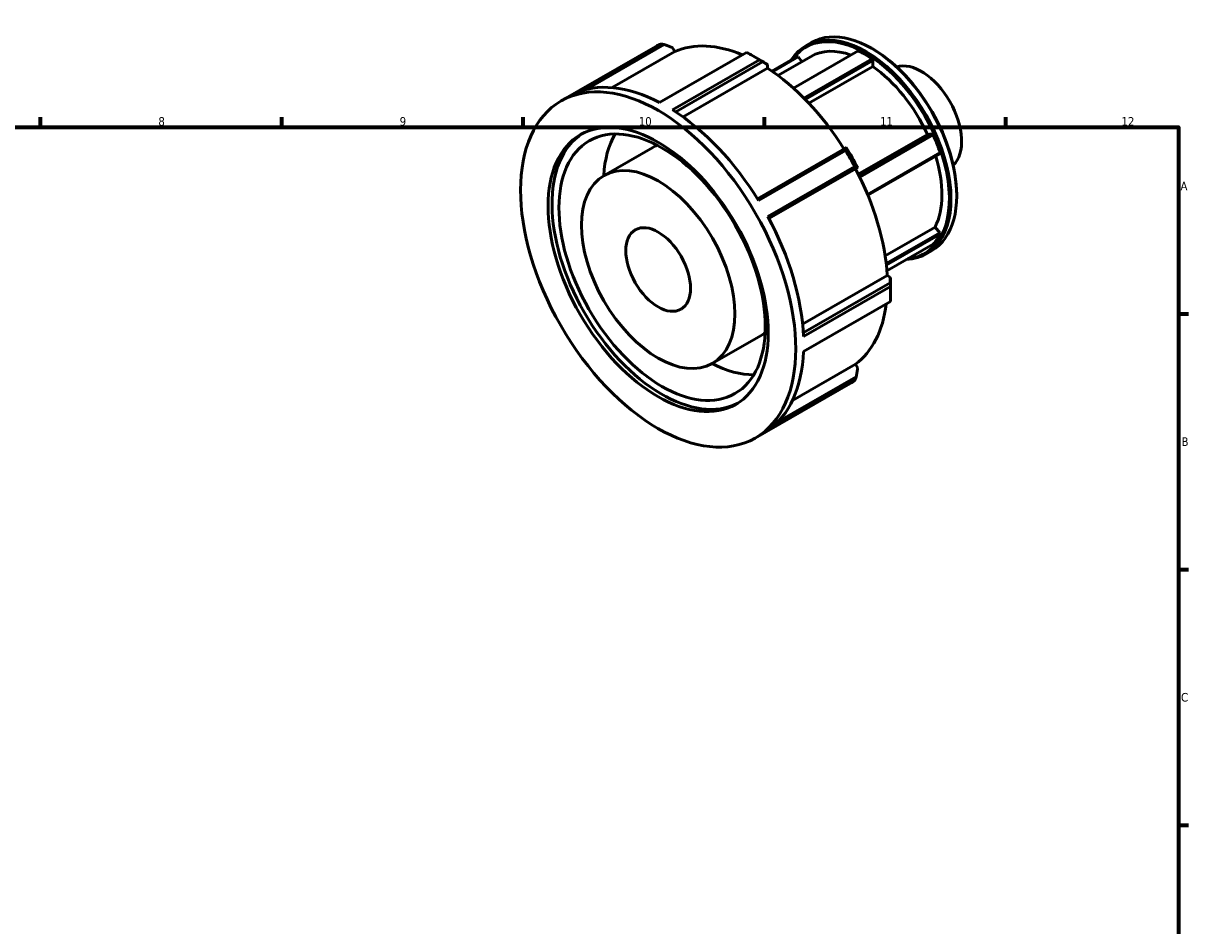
# Model space of a CAD drawing. Header units: millimetres. Extents: x -20 to 931, y -14 to 609.
# Tile 5 of 5: x 486 to 824, y 342 to 604. Entities that reach past the tile are written whole.
import ezdxf

# ---------------------------------------------------------------- set-up
doc = ezdxf.new("R2010")
doc.units = ezdxf.units.MM
doc.layers.add('Border (ISO)', color=7, linetype='Continuous', lineweight=70)
doc.layers.add('Visible (ISO)', color=7, linetype='Continuous', lineweight=50)
doc.styles.add('Note Text (ISO)', font='tahoma.ttf')

# ---------------------------------------------------------------- blocks, each defined once
blk = doc.blocks.new('Borders Default Border')
at = {"layer": 'Border (ISO)'}
for p, q in [((490.58, 574), (490.58, 576.9)), ((560.67, 574), (560.67, 576.9)), ((630.75, 574), (630.75, 576.9)), ((700.83, 574), (700.83, 576.9)), ((770.92, 574), (770.92, 576.9)), ((821, 519.75), (823.9, 519.75)), ((821, 445.5), (823.9, 445.5)), ((821, 371.25), (823.9, 371.25))]:
    blk.add_line(p, q, dxfattribs=at)
at = {"layer": 'Border (ISO)', "flags": 128}
blk.add_lwpolyline([(20, 20), (20, 574), (821, 574), (821, 20), (20, 20)], dxfattribs=at)
at = {"layer": 'Border (ISO)', "color": 232, "true_color": 0xca0064, "char_height": 2.5, "attachment_point": 7, "style": 'Note Text (ISO)'}
for s, insert in [('8', (524.81, 574.34)), ('9', (594.88, 574.35)), ('10', (664.29, 574.35)), ('11', (734.37, 574.4)), ('12', (804.46, 574.4)), ('A', (821.59, 555.62)), ('B', (821.89, 481.38)), ('C', (821.73, 407.08))]:
    blk.add_mtext(s, dxfattribs=dict(at, insert=insert))

msp = doc.modelspace()

# ---------------------------------------------------------------- linework, layer by layer
at = {"layer": 'Visible (ISO)'}
for p, q in [((641.7353, 581.5946), (669.2559, 597.4427)), ((670.563, 598.1288), (645.3334, 583.6001)), ((649.0203, 584.9167), (671.7145, 597.9854)), ((674.7747, 595.9426), (656.5775, 585.4636)), ((670.3401, 581.1756), (695.5697, 595.7043)), ((674.1259, 597.0664), (674.7747, 595.9426)), ((709.2253, 585.2738), (728.0415, 596.1094)), ((712.8478, 597.6333), (714.4989, 598.5841)), ((732.2505, 596.6811), (732.0163, 596.817)), ((699.3327, 593.5374), (674.1031, 579.0086)), ((675.016, 578.421), (700.2717, 592.9648)), ((699.4793, 593.4955), (697.6057, 594.5828)), ((710.27, 594.4804), (702.9256, 590.251)), ((703.1648, 590.0855), (710.6085, 594.3721)), ((704.6813, 588.9939), (714.3151, 594.5416)), ((710.6085, 594.3721), (710.27, 594.4804)), ((710.6085, 594.3721), (711.6886, 593.0291)), ((732.0278, 593.8138), (712.2364, 582.4166)), ((712.5927, 582.0564), (732.262, 593.3832)), ((732.262, 593.3832), (732.0278, 593.8138)), ((732.262, 593.3832), (732.262, 591.5852)), ((701.6831, 591.0818), (677.1487, 576.9534)), ((701.6831, 592.1427), (701.6831, 591.0818)), ((732.262, 591.5852), (713.706, 580.8995)), ((728.0352, 560.3125), (748.114, 571.8751)), ((749.4608, 571.9986), (728.2885, 559.8063)), ((748.114, 571.8751), (749.4608, 571.9986)), ((749.7993, 571.7169), (749.4608, 571.9986)), ((728.4717, 559.4352), (749.7993, 571.7169)), ((654.2111, 559.93), (668.3532, 568.0739)), ((724.1267, 567.8032), (698.7609, 553.196)), ((699.1098, 552.6323), (724.3395, 567.161)), ((751.7925, 566.5776), (730.7311, 554.4491)), ((730.8188, 554.2375), (751.6881, 566.2554)), ((751.6881, 566.2554), (751.7925, 566.5776)), ((727.0003, 562.5523), (701.7707, 548.0235)), ((702.0857, 547.4371), (727.4516, 562.0444)), ((727.2144, 561.9004), (702.0887, 547.4315)), ((727.8632, 562.2769), (727.2144, 561.9004)), ((756.607, 554.3854), (756.607, 554.1146)), ((735.8267, 536.6104), (750.3414, 544.9688)), ((750.3414, 544.9688), (751.6881, 543.2942)), ((751.6881, 543.2942), (736.1278, 534.3336)), ((736.1794, 533.8608), (751.7925, 542.8518)), ((751.7925, 542.8518), (751.6881, 543.2942)), ((749.7993, 540.0081), (736.3264, 532.2496)), ((747.6917, 537.1259), (749.3428, 538.0768)), ((711.8703, 516.7959), (736.4125, 530.9288)), ((737.3327, 528.7733), (712.0755, 514.2287)), ((736.4125, 530.9288), (737.3301, 530.4005)), ((712.1288, 513.1463), (737.3584, 527.675)), ((737.4028, 527.6404), (737.4028, 525.4741)), ((737.3584, 523.3243), (712.1288, 508.7955)), ((685.6501, 505.3352), (699.7922, 513.4791)), ((708.9317, 494.5862), (727.2144, 505.1145)), ((727.2144, 505.1145), (727.8632, 503.9908)), ((727.4516, 501.4461), (704.6883, 488.3375)), ((698.1259, 483.6706), (725.6465, 499.5187)), ((701.7707, 485.8479), (727.0003, 500.3767))]:
    msp.add_line(p, q, dxfattribs=at)
for centre, major_axis, start_param, end_param in [((731.9209, 568.3304), (-17.4219, 30.2537), 3.14159265, 6.28318531), ((730.2698, 567.3796), (17.4219, -30.2537), 5.99438091, 9.71358236), ((730.0346, 567.2442), (-17.256, 29.9656), 2.88714406, 6.5376339), ((697.4512, 548.4807), (-28.1953, 48.962), 6.23800683, 6.28318531), ((699.3321, 549.5638), (-26.2216, 45.5346), 5.63419042, 6.22179952), ((697.4512, 548.4807), (28.1953, -48.962), 2.31101602, 2.40524038), ((730.0346, 567.2442), (-15.7195, 27.2974), 5.68378293, 6.28318531), ((730.0346, 567.2442), (16.9771, -29.4812), 2.2751762, 2.4410802), ((732.156, 568.4658), (-17.256, 29.9656), 3.92892453, 5.49585344), ((699.3321, 549.5638), (-26.8679, 46.6569), 5.43792642, 5.49585344), ((746.2981, 576.6097), (-8.2962, 14.4065), 3.27238406, 6.1523939), ((699.3321, 549.5638), (26.2216, -45.5346), 1.63617114, 2.2948087), ((730.0346, 567.2442), (15.7195, -27.2974), 1.41109807, 2.25796078), ((672.2216, 533.9519), (-28.1953, 48.962), 5.54683303, 6.23800683), ((672.2216, 533.9519), (28.1953, -48.962), 1.61984222, 2.31101602), ((671.0761, 533.2923), (22.5563, -39.1696), 3.16688969, 6.25788827), ((684.0727, 540.7765), (-21.1465, 36.7215), 0.31110796, 0.73271978), ((684.0727, 540.7765), (-15.7195, 27.2974), 6.20335052, 6.28318531), ((730.0346, 567.2442), (16.9771, -29.4812), 1.22797864, 1.39388265), ((697.4512, 548.4807), (28.1953, -48.962), 1.52561785, 1.61984222), ((699.3321, 549.5638), (-26.8679, 46.6569), 4.65252826, 4.77611712), ((730.0346, 567.2442), (15.7195, -27.2974), 0.36390052, 1.19152365), ((699.3321, 549.5638), (26.2216, -45.5346), 0.85065137, 1.50941054), ((672.2216, 533.9519), (28.1953, -48.962), 0.83444405, 1.52561785), ((730.0346, 567.2442), (16.9771, -29.4812), 0.18078109, 0.3466851), ((699.3321, 549.5638), (-26.8679, 46.6569), 3.92892453, 3.99071895), ((697.4512, 548.4807), (28.1953, -48.962), 0.74021969, 0.83444405), ((699.3321, 549.5638), (26.2216, -45.5346), 0.0652532, 0.65361162), ((684.0727, 540.7765), (15.7195, -27.2974), 0, 0.07983478), ((672.2216, 533.9519), (28.1953, -48.962), 0.04904589, 0.74021969), ((684.0727, 540.7765), (21.1465, -36.7215), 5.55046553, 5.97207735), ((697.4512, 548.4807), (28.1953, -48.962), 0, 0.04904589)]:
    msp.add_ellipse(centre, major_axis=major_axis, ratio=0.57809312, start_param=start_param, end_param=end_param, dxfattribs=at)
for centre, major_axis in [((669.9306, 532.6326), (28.1953, -48.962)), ((669.9306, 532.6326), (22.5563, -39.1696)), ((671.0761, 533.2923), (21.1465, -36.7215)), ((669.9306, 532.6326), (15.7195, -27.2974)), ((669.9306, 532.6326), (6.6369, -11.5252))]:
    msp.add_ellipse(centre, major_axis=major_axis, ratio=0.57809312, dxfattribs=at)
for points, weights in [([(671.7145, 597.9854), (671.1437, 598.0576), (670.563, 598.1288)], [1.00023393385, 1.00015386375, 1]), ([(671.7145, 597.9854), (672.9422, 597.5176), (674.1259, 597.0664)], [1.00456245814, 1.0024452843, 1]), ([(700.2717, 592.9648), (699.8065, 593.2503), (699.3327, 593.5374)], [1.00023393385, 1.00015386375, 1]), ([(700.2717, 592.9648), (700.9903, 592.5463), (701.6831, 592.1427)], [1.00456245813, 1.00244528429, 1]), ([(724.5383, 568.0358), (724.3363, 567.9217), (724.1267, 567.8032)], [1, 1.00244528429, 1.00456245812]), ([(724.3395, 567.161), (724.234, 567.4849), (724.1267, 567.8032)], [1, 1.00015386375, 1.00023393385]), ([(727.4516, 562.0444), (727.2288, 562.2977), (727.0003, 562.5523)], [1.00023393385, 1.00015386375, 1]), ([(727.4516, 562.0444), (727.6612, 562.1628), (727.8632, 562.2769)], [1.00456245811, 1.00244528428, 1]), ([(737.3301, 530.4005), (737.3314, 529.6017), (737.3327, 528.7733)], [1, 1.00244528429, 1.00456245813]), ([(737.3584, 527.675), (737.347, 528.2283), (737.3327, 528.7733)], [1, 1.00015386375, 1.00023393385]), ([(727.0003, 500.3767), (727.2288, 500.9154), (727.4516, 501.4461)], [1, 1.00015386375, 1.00023393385]), ([(727.8632, 503.9908), (727.6612, 502.7416), (727.4516, 501.4461)], [1, 1.00244528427, 1.00456245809])]:
    msp.add_rational_spline(points, weights, degree=2, dxfattribs=at)

# ---------------------------------------------------------------- block references
msp.add_blockref('Borders Default Border', (0, 0))

doc.saveas('drawing.dxf')
